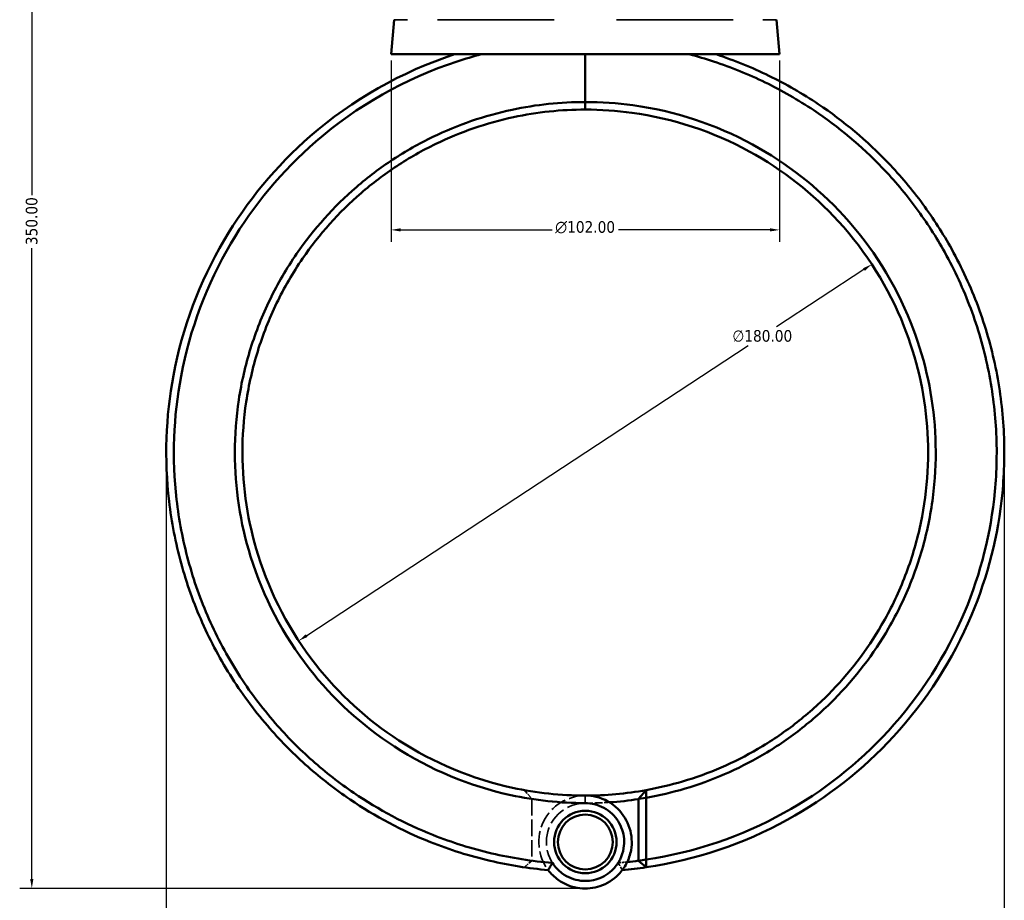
# Model space of a CAD drawing. Header units: millimetres. Extents: x 0 to 893, y 0 to 988.
# Tile 3 of 20: x 266 to 525, y 209 to 440. Entities that reach past the tile are written whole.
import ezdxf

# ---------------------------------------------------------------- set-up
doc = ezdxf.new("R2010")
doc.units = ezdxf.units.MM
doc.linetypes.add('DASHED', pattern=[0.2067, 0.1654, -0.0413])
for name, color, linetype, lineweight in [('Dimension (ANSI)', 7, 'Continuous', 25), ('Hidden (ANSI)', 7, 'DASHED', 35), ('Hidden Narrow (ANSI)', 7, 'DASHED', 25), ('Visible (ANSI)', 7, 'Continuous', 50), ('Visible Narrow (ANSI)', 7, 'Continuous', 35)]:
    doc.layers.add(name, color=color, linetype=linetype, lineweight=lineweight)
doc.styles.add('Note Text (ANSI)', font='tahoma.ttf')
doc.dimstyles.new('Default - mm (ANSI)', dxfattribs={"dimtxt": 3.048, "dimasz": 2.5, "dimexe": 3.175, "dimexo": 1.6002, "dimgap": 0.8, "dimtad": 0, "dimtoh": 1, "dimrnd": 1e-08, "dimzin": 4, "dimdsep": 46, "dimtxsty": 'Note Text (ANSI)', "dimcen": 0.09, "dimdle": 10, "dimclrd": 256, "dimclre": 256, "dimclrt": 256, "dimadec": 1, "dimazin": 1, "dimtfac": 1, "dimtofl": 0, "dimtmove": 0, "dimatfit": 3, "dimfxl": 1, "dimtolj": 1, "dimtzin": 4, "dimlwd": -1, "dimlwe": -1, "dimarcsym": 0})

# ---------------------------------------------------------------- blocks, each defined once
blk = doc.blocks.new('*D6')
at = {"layer": 'Defpoints', "color": 0, "transparency": 16777216}
for p in [(490.03, 375.86), (339.57, 277.06)]:
    blk.add_point(p, dxfattribs=at)
at = {"layer": 'Dimension (ANSI)', "transparency": 16777216}
for p, q in [((487.94, 374.49), (464.97, 359.41)), ((341.66, 278.43), (457.53, 354.52))]:
    blk.add_line(p, q, dxfattribs=at)
for points in [[(487.71, 374.84), (488.17, 374.14), (490.03, 375.86)], [(341.43, 278.78), (341.89, 278.08), (339.57, 277.06)]]:
    blk.add_solid(points, dxfattribs=at)
at = {"layer": 'Dimension (ANSI)', "transparency": 16777216, "insert": (453.41, 358.61), "char_height": 3.048, "attachment_point": 1, "style": 'Note Text (ANSI)'}
blk.add_mtext('\\A1;∅180.00', dxfattribs=at)
blk = doc.blocks.new('*D7')
at = {"layer": 'Defpoints', "color": 0, "transparency": 16777216}
for p in [(304.8, 326.46), (524.8, 326.46), (524.8, 189.58)]:
    blk.add_point(p, dxfattribs=at)
at = {"layer": 'Dimension (ANSI)', "transparency": 16777216}
for p, q in [((304.8, 324.86), (304.8, 186.4)), ((524.8, 324.86), (524.8, 186.4)), ((307.3, 189.58), (407.84, 189.58)), ((522.3, 189.58), (421.76, 189.58))]:
    blk.add_line(p, q, dxfattribs=at)
for points in [[(307.3, 189.99), (307.3, 189.16), (304.8, 189.58)], [(522.3, 189.99), (522.3, 189.16), (524.8, 189.58)]]:
    blk.add_solid(points, dxfattribs=at)
at = {"layer": 'Dimension (ANSI)', "transparency": 16777216, "insert": (408.64, 191.16), "char_height": 3.048, "attachment_point": 1, "style": 'Note Text (ANSI)'}
blk.add_mtext('\\A1;220.00', dxfattribs=at)
blk = doc.blocks.new('*D8')
at = {"layer": 'Defpoints', "color": 0, "transparency": 16777216}
for p in [(269.5, 562.06), (399.5, 562.06), (414.8, 212.06)]:
    blk.add_point(p, dxfattribs=at)
at = {"layer": 'Dimension (ANSI)', "transparency": 16777216}
for p, q in [((397.9, 562.06), (266.32, 562.06)), ((269.5, 559.56), (269.5, 394.03)), ((269.5, 214.56), (269.5, 380.09)), ((413.2, 212.06), (266.32, 212.06))]:
    blk.add_line(p, q, dxfattribs=at)
for points in [[(269.08, 559.56), (269.92, 559.56), (269.5, 562.06)], [(269.08, 214.56), (269.92, 214.56), (269.5, 212.06)]]:
    blk.add_solid(points, dxfattribs=at)
at = {"layer": 'Dimension (ANSI)', "transparency": 16777216, "insert": (267.91, 380.89), "char_height": 3.048, "attachment_point": 1, "rotation": 90, "style": 'Note Text (ANSI)'}
blk.add_mtext('\\A1;350.00', dxfattribs=at)
blk = doc.blocks.new('*D11')
at = {"layer": 'Defpoints', "color": 0, "transparency": 16777216}
for p in [(363.8, 430.96), (465.8, 430.96), (363.8, 384.89)]:
    blk.add_point(p, dxfattribs=at)
at = {"layer": 'Dimension (ANSI)', "transparency": 16777216}
for p, q in [((363.8, 429.36), (363.8, 381.72)), ((465.8, 429.36), (465.8, 381.72)), ((366.3, 384.89), (406.08, 384.89)), ((463.3, 384.89), (423.52, 384.89))]:
    blk.add_line(p, q, dxfattribs=at)
for points in [[(366.3, 385.31), (366.3, 384.48), (363.8, 384.89)], [(463.3, 385.31), (463.3, 384.48), (465.8, 384.89)]]:
    blk.add_solid(points, dxfattribs=at)
at = {"layer": 'Dimension (ANSI)', "transparency": 16777216, "insert": (406.88, 387.19), "char_height": 3.048, "attachment_point": 1, "style": 'Note Text (ANSI)'}
blk.add_mtext('\\A1;{\\fAIGDT|b0|i0;\\H3.0480;\\ln}\\fTahoma|b0|i0;\\H3.0480;102.00', dxfattribs=at)

msp = doc.modelspace()

# ---------------------------------------------------------------- linework, layer by layer
at = {"layer": 'Hidden (ANSI)', "ltscale": 6.929874}
msp.add_line((398.827, 237.889), (400.799, 235.556), dxfattribs=at)
at = {"layer": 'Hidden (ANSI)', "ltscale": 26.060644}
msp.add_line((400.799, 235.532), (400.799, 219.372), dxfattribs=at)
at = {"layer": 'Hidden (ANSI)', "ltscale": 6.272046}
msp.add_line((400.799, 219.355), (398.818, 217.628), dxfattribs=at)
at = {"layer": 'Hidden (ANSI)', "ltscale": 33.997589}
msp.add_arc((414.799, 326.461), 92, 261.24707, 270, dxfattribs=at)
at = {"layer": 'Hidden (ANSI)', "ltscale": 26.198729}
msp.add_arc((414.799, 224.261), 12.2, 90, 217.16087, dxfattribs=at)
at = {"layer": 'Hidden (ANSI)', "ltscale": 29.241877}
for start, end in [(90, 327.66555), (212.33445, 90)]:
    msp.add_arc((414.799, 224.261), 10.2, start, end, dxfattribs=at)
at = {"layer": 'Hidden (ANSI)', "ltscale": 12.098066}
msp.add_arc((414.799, 326.461), 92, 270, 273.95575, dxfattribs=at)
at = {"layer": 'Hidden (ANSI)', "ltscale": 10.30801}
msp.add_arc((414.799, 326.461), 108, 262.55181, 265.42293, dxfattribs=at)
at = {"layer": 'Hidden (ANSI)', "ltscale": 4.591596}
msp.add_arc((414.799, 326.461), 108, 274.57707, 275.85599, dxfattribs=at)
at = {"layer": 'Hidden (ANSI)', "ltscale": 0.064441}
msp.add_rational_spline([(400.799, 235.532), (400.799, 235.544), (400.799, 235.556)], [1.07597981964, 1.07597643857, 1.07597303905], degree=2, dxfattribs=at)
at = {"layer": 'Hidden (ANSI)', "ltscale": 0.044709}
msp.add_rational_spline([(400.799, 219.355), (400.799, 219.364), (400.799, 219.372)], [1.08681766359, 1.08683652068, 1.0868553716], degree=2, dxfattribs=at)
at = {"layer": 'Hidden (ANSI)', "ltscale": 5.676776}
for points in [[(405.076, 216.891), (405.43, 217.531), (405.799, 218.173), (406.181, 218.805)], [(423.417, 218.805), (423.799, 218.173), (424.168, 217.531), (424.522, 216.891)]]:
    msp.add_open_spline(points, degree=3, dxfattribs=at)
at = {"layer": 'Hidden Narrow (ANSI)', "ltscale": 0.024203}
msp.add_line((414.799, 234.461), (414.799, 234.47), dxfattribs=at)
at = {"layer": 'Visible (ANSI)'}
for p, q in [((364.594, 440.048), (363.799, 430.961)), ((465.004, 440.048), (465.799, 430.961)), ((363.799, 430.961), (465.799, 430.961)), ((414.799, 430.961), (414.799, 418.451)), ((414.799, 418.451), (414.799, 430.961)), ((414.799, 416.461), (414.799, 418.451)), ((414.799, 418.451), (414.799, 416.461)), ((428.799, 235.556), (430.771, 237.889)), ((430.799, 235.873), (428.799, 235.556)), ((428.799, 235.556), (428.799, 219.355)), ((430.799, 219.643), (430.799, 235.873)), ((428.799, 219.355), (430.799, 219.643)), ((430.78, 217.628), (428.799, 219.355))]:
    msp.add_line(p, q, dxfattribs=at)
for radius in [8.2, 7.2]:
    msp.add_circle((414.799, 224.261), radius, dxfattribs=at)
for radius, start, end in [(90, 270, 280.22228), (92, 273.95575, 278.75293), (110, 275.07089, 278.35378), (108, 275.85599, 277.44819)]:
    msp.add_arc((414.799, 326.461), radius, start, end, dxfattribs=at)
for points, knots in [([(380.452, 430.961), (366.575, 426.4), (353.626, 419.041), (333.652, 401.668), (325.971, 392.418), (313.529, 371.244), (309.015, 359.181), (304.643, 335.843), (304.26, 324.67), (305.543, 313.693), (306.184, 308.204), (307.24, 302.765), (310.155, 292.108), (312.015, 286.89), (316.495, 276.794), (319.116, 271.915), (325.059, 262.608), (328.381, 258.179), (335.107, 250.493), (338.423, 247.16), (345.452, 240.945), (349.166, 238.062), (359.647, 230.952), (366.734, 227.197), (379.234, 222.225), (384.477, 220.581), (394.835, 218.165), (399.94, 217.347), (405.076, 216.891)], [0.3169911, 0.3169911, 0.3169911, 0.3169911, 0.7146722, 0.7146722, 1.03798, 1.03798, 1.3838528, 1.3838528, 1.6853247, 1.6853247, 1.6853247, 1.8360607, 1.8360607, 1.9867966, 1.9867966, 2.1375326, 2.1375326, 2.2882686, 2.2882686, 2.4163941, 2.4163941, 2.5445197, 2.5445197, 2.7623332, 2.7623332, 2.9120311, 2.9120311, 3.0529272, 3.0529272, 3.0529272, 3.0529272]), ([(406.184, 218.795), (400.812, 219.225), (395.473, 220.058), (384.978, 222.51), (379.823, 224.13), (367.533, 229.028), (360.567, 232.727), (350.268, 239.729), (346.62, 242.567), (339.716, 248.686), (336.46, 251.967), (329.859, 259.531), (326.6, 263.89), (320.773, 273.047), (318.205, 277.846), (313.818, 287.774), (312, 292.904), (309.154, 303.38), (308.127, 308.725), (307.507, 314.117), (306.266, 324.9), (306.664, 335.871), (310.996, 358.774), (315.447, 370.603), (327.685, 391.356), (335.232, 400.417), (354.837, 417.428), (367.535, 424.628), (381.137, 429.09), (383.235, 429.779), (385.354, 430.403), (387.49, 430.961)], [-3.0617291, -3.0617291, -3.0617291, -3.0617291, -2.9120311, -2.9120311, -2.7623332, -2.7623332, -2.5445197, -2.5445197, -2.4163941, -2.4163941, -2.2882686, -2.2882686, -2.1375326, -2.1375326, -1.9867966, -1.9867966, -1.8360607, -1.8360607, -1.6853247, -1.6853247, -1.6853247, -1.3838528, -1.3838528, -1.03798, -1.03798, -0.7146722, -0.7146722, -0.3169911, -0.3169911, -0.3169911, -0.2556583, -0.2556583, -0.2556583, -0.2556583]), ([(430.78, 217.628), (443.743, 219.531), (456.36, 223.775), (478.236, 235.815), (487.696, 243.233), (504.32, 261.295), (511.278, 272.122), (520.478, 293.997), (523.216, 304.831), (524.284, 315.832), (524.818, 321.332), (524.937, 326.873), (524.341, 337.913), (523.626, 343.411), (521.378, 354.238), (519.844, 359.568), (515.994, 369.937), (513.677, 374.977), (508.712, 383.927), (506.167, 387.893), (500.59, 395.468), (497.558, 399.076), (488.781, 408.257), (482.622, 413.433), (471.827, 420.656), (467.492, 423.148), (458.522, 427.521), (453.887, 429.403), (449.147, 430.961)], [0.1460669, 0.1460669, 0.1460669, 0.1460669, 0.5040431, 0.5040431, 0.8281609, 0.8281609, 1.1743413, 1.1743413, 1.4758255, 1.4758255, 1.4758255, 1.6265676, 1.6265676, 1.7773097, 1.7773097, 1.9280518, 1.9280518, 2.0787939, 2.0787939, 2.2069247, 2.2069247, 2.3350555, 2.3350555, 2.5528778, 2.5528778, 2.6887397, 2.6887397, 2.8246015, 2.8246015, 2.8246015, 2.8246015]), ([(442.108, 430.961), (444.244, 430.403), (446.363, 429.779), (448.461, 429.09), (453.108, 427.566), (457.651, 425.725), (466.447, 421.446), (470.699, 419.006), (481.288, 411.936), (487.334, 406.869), (495.952, 397.878), (498.931, 394.343), (504.412, 386.921), (506.915, 383.034), (511.799, 374.262), (514.081, 369.32), (517.877, 359.151), (519.391, 353.922), (521.617, 343.298), (522.329, 337.901), (522.934, 327.063), (522.827, 321.621), (522.312, 316.218), (521.283, 305.411), (518.612, 294.762), (509.608, 273.252), (502.786, 262.599), (486.467, 244.821), (477.173, 237.516), (455.755, 225.703), (443.448, 221.538), (430.799, 219.643)], [-2.8859344, -2.8859344, -2.8859344, -2.8859344, -2.8246015, -2.8246015, -2.8246015, -2.6887397, -2.6887397, -2.5528778, -2.5528778, -2.3350555, -2.3350555, -2.2069247, -2.2069247, -2.0787939, -2.0787939, -1.9280518, -1.9280518, -1.7773097, -1.7773097, -1.6265676, -1.6265676, -1.4758255, -1.4758255, -1.4758255, -1.1743413, -1.1743413, -0.8281609, -0.8281609, -0.5040431, -0.5040431, -0.1487092, -0.1487092, -0.1487092, -0.1487092]), ([(414.799, 418.451), (408.348, 418.451), (401.898, 417.77), (388.391, 414.887), (381.379, 412.482), (371.147, 407.535), (367.655, 405.557), (360.96, 401.161), (357.756, 398.745), (348.77, 390.998), (343.48, 385.1), (336.401, 374.82), (334.067, 370.815), (330.027, 362.5), (328.321, 358.19), (325.576, 349.362), (324.536, 344.845), (323.148, 335.705), (322.799, 331.083), (322.799, 326.461), (322.799, 317.217), (324.203, 307.973), (330.244, 288.55), (335.476, 278.56), (348.572, 261.804), (356.173, 254.841), (374.003, 243.267), (384.405, 238.931), (401.659, 235.177), (408.229, 234.471), (414.799, 234.471)], [-3.1415927, -3.1415927, -3.1415927, -3.1415927, -2.9312711, -2.9312711, -2.6912755, -2.6912755, -2.5606895, -2.5606895, -2.4301036, -2.4301036, -2.1738189, -2.1738189, -2.0230633, -2.0230633, -1.8723076, -1.8723076, -1.721552, -1.721552, -1.5707963, -1.5707963, -1.5707963, -1.269285, -1.269285, -0.9073789, -0.9073789, -0.5757643, -0.5757643, -0.2142133, -0.2142133, 0, 0, 0, 0]), ([(414.799, 236.461), (408.387, 236.461), (401.975, 237.149), (385.132, 240.805), (374.976, 245.028), (357.552, 256.308), (350.118, 263.097), (337.294, 279.444), (332.16, 289.198), (326.213, 308.178), (324.819, 317.216), (324.799, 326.261), (324.789, 330.784), (325.121, 335.308), (326.46, 344.256), (327.468, 348.681), (330.137, 357.329), (331.799, 361.554), (335.739, 369.705), (338.018, 373.633), (344.934, 383.715), (350.108, 389.503), (358.902, 397.107), (362.038, 399.48), (368.595, 403.795), (372.015, 405.739), (382.04, 410.597), (388.912, 412.959), (402.152, 415.792), (408.475, 416.461), (414.799, 416.461)], [0, 0, 0, 0, 0.2142133, 0.2142133, 0.5757643, 0.5757643, 0.9073789, 0.9073789, 1.269285, 1.269285, 1.5707963, 1.5707963, 1.5707963, 1.721552, 1.721552, 1.8723076, 1.8723076, 2.0230633, 2.0230633, 2.1738189, 2.1738189, 2.4301036, 2.4301036, 2.5606895, 2.5606895, 2.6912755, 2.6912755, 2.9312711, 2.9312711, 3.1415927, 3.1415927, 3.1415927, 3.1415927]), ([(430.799, 235.873), (434.235, 236.48), (437.637, 237.282), (448.039, 240.37), (454.842, 243.315), (464.657, 249.047), (467.983, 251.293), (474.316, 256.199), (477.321, 258.859), (485.672, 267.284), (490.484, 273.576), (496.736, 284.375), (498.75, 288.549), (502.127, 297.152), (503.491, 301.581), (505.538, 310.594), (506.221, 315.178), (506.892, 324.396), (506.879, 329.03), (506.519, 333.637), (505.798, 342.851), (503.678, 351.954), (496.142, 370.845), (490.148, 380.397), (475.788, 396.079), (467.669, 402.427), (448.995, 412.577), (438.289, 416.09), (423.162, 418.165), (418.98, 418.451), (414.799, 418.451)], [-2.9668095, -2.9668095, -2.9668095, -2.9668095, -2.8530315, -2.8530315, -2.6130273, -2.6130273, -2.4824181, -2.4824181, -2.3518089, -2.3518089, -2.0955838, -2.0955838, -1.9448632, -1.9448632, -1.7941426, -1.7941426, -1.643422, -1.643422, -1.4927014, -1.4927014, -1.4927014, -1.1912602, -1.1912602, -0.8293785, -0.8293785, -0.49784, -0.49784, -0.1363374, -0.1363374, 0, 0, 0, 0]), ([(414.799, 416.461), (418.898, 416.461), (422.998, 416.18), (437.826, 414.141), (448.319, 410.69), (466.612, 400.722), (474.56, 394.489), (488.604, 379.101), (494.458, 369.733), (501.799, 351.219), (503.854, 342.302), (504.54, 333.283), (504.883, 328.774), (504.885, 324.24), (504.209, 315.223), (503.531, 310.741), (501.51, 301.931), (500.167, 297.603), (496.848, 289.199), (494.871, 285.123), (488.741, 274.581), (484.028, 268.442), (475.858, 260.226), (472.919, 257.632), (466.728, 252.849), (463.477, 250.66), (453.888, 245.075), (447.245, 242.206), (437.206, 239.233), (434.004, 238.472), (430.771, 237.889)], [0, 0, 0, 0, 0.1363374, 0.1363374, 0.49784, 0.49784, 0.8293785, 0.8293785, 1.1912602, 1.1912602, 1.4927014, 1.4927014, 1.4927014, 1.643422, 1.643422, 1.7941426, 1.7941426, 1.9448632, 1.9448632, 2.0955838, 2.0955838, 2.3518089, 2.3518089, 2.4824181, 2.4824181, 2.6130273, 2.6130273, 2.8530315, 2.8530315, 2.962783, 2.962783, 2.962783, 2.962783]), ([(430.799, 235.873), (430.794, 236.209), (430.79, 236.545), (430.78, 237.217), (430.776, 237.553), (430.771, 237.889)], [-0.29867334, -0.29867334, -0.29867334, -0.29867334, -0.14934969, -0.14934969, 0, 0, 0, 0]), ([(405.076, 216.891), (405.806, 215.928), (406.679, 215.076), (409.341, 213.154), (411.336, 212.381), (415.161, 211.937), (416.971, 212.125), (420.488, 213.298), (422.171, 214.349), (424.37, 216.599), (425.087, 217.593), (425.644, 218.673), (426.2, 219.753), (426.596, 220.919), (427.152, 224.043), (427.026, 226.056), (425.836, 229.825), (424.766, 231.574), (421.777, 234.505), (419.788, 235.609), (416.718, 236.347), (415.759, 236.461), (414.799, 236.461)], [-4.0770273, -4.0770273, -4.0770273, -4.0770273, -3.776865, -3.776865, -3.2589381, -3.2589381, -2.8142822, -2.8142822, -2.3328191, -2.3328191, -2.0319047, -2.0319047, -2.0319047, -1.7309903, -1.7309903, -1.2495272, -1.2495272, -0.7641814, -0.7641814, -0.2321496, -0.2321496, 0, 0, 0, 0]), ([(414.799, 234.471), (415.588, 234.471), (416.376, 234.379), (418.902, 233.782), (420.547, 232.888), (423.045, 230.493), (423.954, 229.056), (424.994, 225.932), (425.13, 224.25), (424.705, 221.619), (424.388, 220.632), (423.932, 219.714), (423.476, 218.797), (422.881, 217.949), (421.044, 216.023), (419.624, 215.118), (416.645, 214.106), (415.106, 213.944), (411.859, 214.327), (410.168, 214.995), (407.735, 216.789), (406.859, 217.728), (406.184, 218.795)], [0, 0, 0, 0, 0.2321496, 0.2321496, 0.7641814, 0.7641814, 1.2495272, 1.2495272, 1.7309903, 1.7309903, 2.0319047, 2.0319047, 2.0319047, 2.3328191, 2.3328191, 2.8142822, 2.8142822, 3.2589381, 3.2589381, 3.776865, 3.776865, 4.1479233, 4.1479233, 4.1479233, 4.1479233]), ([(406.184, 218.795), (405.994, 218.48), (405.807, 218.163), (405.441, 217.528), (405.262, 217.21), (405.085, 216.891)], [-0.28448272, -0.28448272, -0.28448272, -0.28448272, -0.14221956, -0.14221956, 0, 0, 0, 0]), ([(430.78, 217.628), (430.784, 217.964), (430.787, 218.299), (430.793, 218.971), (430.796, 219.307), (430.799, 219.643)], [-0.27002045, -0.27002045, -0.27002045, -0.27002045, -0.1350169, -0.1350169, 0, 0, 0, 0])]:
    msp.add_open_spline(points, degree=3, knots=knots, dxfattribs=at)
msp.add_open_spline([(405.085, 216.891), (405.082, 216.891), (405.079, 216.891), (405.076, 216.891)], degree=3, dxfattribs=at)
at = {"layer": 'Visible Narrow (ANSI)'}
for p, q in [((368.163, 440.048), (364.604, 440.048)), ((406.592, 440.048), (376.009, 440.048)), ((453.589, 440.048), (423.006, 440.048)), ((464.994, 440.048), (461.435, 440.048)), ((414.799, 234.57), (414.799, 236.361))]:
    msp.add_line(p, q, dxfattribs=at)

# ---------------------------------------------------------------- dimensions: what is measured, and where the dimension line sits
at = {"layer": 'Dimension (ANSI)'}
for base, p1, p2, angle, picture, middle in [((269.499, 562.061), (414.798, 212.062), (399.499, 562.061), 90, '*D8', (269.499, 387.061)), ((524.799, 189.575), (304.799, 326.461), (524.799, 326.461), 180, '*D7', (414.799, 189.575))]:
    dim = msp.add_linear_dim(base=base, p1=p1, p2=p2, angle=angle, dimstyle='Default - mm (ANSI)', override={"dimgap": 0.8, "dimtoh": 0, "dimdec": 2, "dimtol": 0, "dimlim": 0, "dimtp": 0, "dimtm": 0, "dimtdec": 2, "dimatfit": 1}, dxfattribs=at)
    dim.commit()
    dim.dimension.update_dxf_attribs({"geometry": picture, "text_midpoint": middle, "dimtype": 160})
dim = msp.add_linear_dim(base=(363.799, 384.895), p1=(465.799, 430.961), p2=(363.799, 430.961), angle=180, text='{\\fAIGDT|b0|i0;\\H3.0480;\\ln}\\fTahoma|b0|i0;\\H3.0480;<>', dimstyle='Default - mm (ANSI)', override={"dimgap": 0.8, "dimtoh": 0, "dimdec": 2, "dimtol": 0, "dimlim": 0, "dimtp": 0, "dimtm": 0, "dimtdec": 2, "dimatfit": 1}, dxfattribs=at)
dim.commit()
dim.dimension.update_dxf_attribs({"geometry": '*D11', "text_midpoint": (414.799, 384.895), "dimtype": 160})
dim = msp.add_diameter_dim_2p(p1=(339.57, 277.058), p2=(490.028, 375.864), dimstyle='Default - mm (ANSI)', override={"dimgap": 0.8, "dimtih": 1, "dimdec": 2, "dimlfac": 1, "dimtol": 0, "dimlim": 0, "dimtp": 0, "dimtm": 0, "dimtdec": 2, "dimtofl": 1, "dimatfit": 2}, dxfattribs=at)
dim.commit()
dim.dimension.update_dxf_attribs({"geometry": '*D6', "text_midpoint": (461.248, 356.964), "dimtype": 163})

doc.saveas('drawing.dxf')
